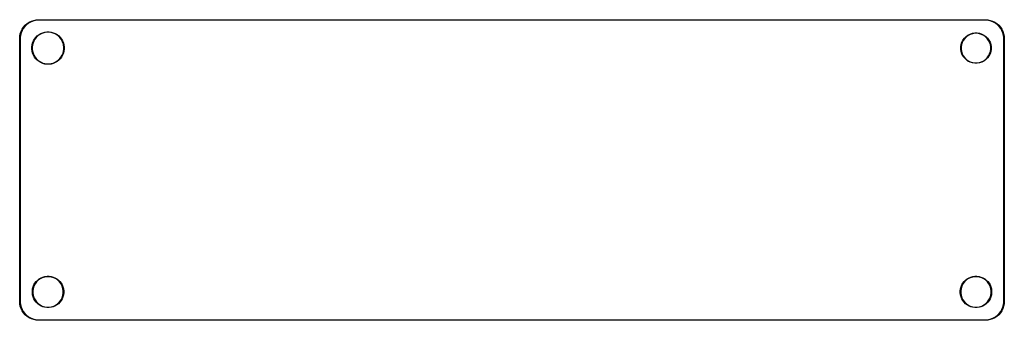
# Model space of a CAD drawing. Extents: x 2.09 to 6.22, y -3.03 to -1.77.
import ezdxf

# ---------------------------------------------------------------- set-up
doc = ezdxf.new("R2010")
doc.units = 0
doc.header["$MEASUREMENT"] = 0
doc.layers.add('BLACK', color=7, linetype='CONTINUOUS')

msp = doc.modelspace()

# ---------------------------------------------------------------- linework, layer by layer
at = {"layer": 'BLACK', "linetype": 'CONTINUOUS'}
for p, q in [((2.1255, -1.7814), (2.1348, -1.7767)), ((2.1403, -1.7766), (2.1309, -1.7805)), ((2.1348, -1.7767), (2.1447, -1.7734)), ((2.1502, -1.774), (2.1403, -1.7766)), ((2.1447, -1.7734), (2.1549, -1.7714)), ((2.1603, -1.7726), (2.1502, -1.774)), ((2.1549, -1.7714), (2.1654, -1.7707)), ((2.1654, -1.7726), (2.1603, -1.7726)), ((2.1654, -1.7707), (6.1417, -1.7707)), ((6.1417, -1.7726), (2.1654, -1.7726)), ((6.1417, -1.7707), (6.1521, -1.7714)), ((6.1468, -1.7726), (6.1417, -1.7726)), ((6.1569, -1.774), (6.1468, -1.7726)), ((6.1521, -1.7714), (6.1624, -1.7734)), ((6.1668, -1.7766), (6.1569, -1.774)), ((6.1624, -1.7734), (6.1722, -1.7767)), ((6.1762, -1.7805), (6.1668, -1.7766)), ((6.1722, -1.7767), (6.1816, -1.7814)), ((2.0955, -1.8159), (2.0916, -1.8253)), ((2.0917, -1.8199), (2.0963, -1.8105)), ((2.1006, -1.8071), (2.0955, -1.8159)), ((2.0963, -1.8105), (2.1021, -1.8019)), ((2.1068, -1.799), (2.1006, -1.8071)), ((2.1021, -1.8019), (2.109, -1.794)), ((2.114, -1.7918), (2.1068, -1.799)), ((2.109, -1.794), (2.1168, -1.7871)), ((2.1221, -1.7856), (2.114, -1.7918)), ((2.1168, -1.7871), (2.1255, -1.7814)), ((2.1309, -1.7805), (2.1221, -1.7856)), ((6.185, -1.7856), (6.1762, -1.7805)), ((6.1816, -1.7814), (6.1903, -1.7871)), ((6.1931, -1.7918), (6.185, -1.7856)), ((6.1903, -1.7871), (6.1981, -1.794)), ((6.2003, -1.799), (6.1931, -1.7918)), ((6.1981, -1.794), (6.205, -1.8019)), ((6.2065, -1.8071), (6.2003, -1.799)), ((6.205, -1.8019), (6.2108, -1.8105)), ((6.2116, -1.8159), (6.2065, -1.8071)), ((6.2108, -1.8105), (6.2154, -1.8199)), ((6.2155, -1.8253), (6.2116, -1.8159)), ((2.0856, -1.8504), (2.0863, -1.84)), ((2.0856, -2.9528), (2.0856, -1.8504)), ((2.0863, -1.84), (2.0883, -1.8298)), ((2.0889, -1.8352), (2.0876, -1.8453)), ((2.0876, -1.8453), (2.0876, -1.8504)), ((2.0876, -1.8504), (2.0876, -2.9528)), ((2.0883, -1.8298), (2.0917, -1.8199)), ((2.0916, -1.8253), (2.0889, -1.8352)), ((2.1401, -1.8678), (2.1435, -1.8596)), ((2.1451, -1.8604), (2.1418, -1.8684)), ((2.1435, -1.8596), (2.148, -1.8518)), ((2.1495, -1.8529), (2.1451, -1.8604)), ((2.148, -1.8518), (2.1534, -1.8448)), ((2.1548, -1.846), (2.1495, -1.8529)), ((2.1534, -1.8448), (2.1597, -1.8384)), ((2.1609, -1.8398), (2.1548, -1.846)), ((2.1597, -1.8384), (2.1668, -1.833)), ((2.1678, -1.8345), (2.1609, -1.8398)), ((2.1668, -1.833), (2.1745, -1.8285)), ((2.1753, -1.8302), (2.1678, -1.8345)), ((2.1745, -1.8285), (2.1828, -1.8251)), ((2.1834, -1.8269), (2.1753, -1.8302)), ((2.1828, -1.8251), (2.1914, -1.8228)), ((2.1918, -1.8246), (2.1834, -1.8269)), ((2.1914, -1.8228), (2.2003, -1.8217)), ((2.2004, -1.8235), (2.1918, -1.8246)), ((2.2003, -1.8217), (2.2092, -1.8217)), ((2.2091, -1.8235), (2.2004, -1.8235)), ((2.2177, -1.8246), (2.2091, -1.8235)), ((2.2092, -1.8217), (2.218, -1.8228)), ((2.2261, -1.8269), (2.2177, -1.8246)), ((2.218, -1.8228), (2.2267, -1.8251)), ((2.2341, -1.8302), (2.2261, -1.8269)), ((2.2267, -1.8251), (2.2349, -1.8285)), ((2.2416, -1.8345), (2.2341, -1.8302)), ((2.2349, -1.8285), (2.2426, -1.833)), ((2.2485, -1.8398), (2.2416, -1.8345)), ((2.2426, -1.833), (2.2497, -1.8384)), ((2.2547, -1.846), (2.2485, -1.8398)), ((2.2497, -1.8384), (2.256, -1.8448)), ((2.26, -1.8529), (2.2547, -1.846)), ((2.256, -1.8448), (2.2615, -1.8518)), ((2.2643, -1.8604), (2.26, -1.8529)), ((2.2615, -1.8518), (2.2659, -1.8596)), ((2.2676, -1.8684), (2.2643, -1.8604)), ((2.2659, -1.8596), (2.2694, -1.8678)), ((6.0433, -1.8653), (6.0478, -1.8563)), ((6.0493, -1.8573), (6.0449, -1.866)), ((6.0478, -1.8563), (6.0537, -1.8482)), ((6.0551, -1.8494), (6.0493, -1.8573)), ((6.0537, -1.8482), (6.0608, -1.8411)), ((6.062, -1.8425), (6.0551, -1.8494)), ((6.0608, -1.8411), (6.0689, -1.8352)), ((6.0699, -1.8367), (6.062, -1.8425)), ((6.0689, -1.8352), (6.0779, -1.8307)), ((6.0786, -1.8323), (6.0699, -1.8367)), ((6.0779, -1.8307), (6.0874, -1.8276)), ((6.0878, -1.8293), (6.0786, -1.8323)), ((6.0874, -1.8276), (6.0973, -1.826)), ((6.0975, -1.8278), (6.0878, -1.8293)), ((6.0973, -1.826), (6.1074, -1.826)), ((6.1072, -1.8278), (6.0975, -1.8278)), ((6.1169, -1.8293), (6.1072, -1.8278)), ((6.1074, -1.826), (6.1173, -1.8276)), ((6.1262, -1.8323), (6.1169, -1.8293)), ((6.1173, -1.8276), (6.1268, -1.8307)), ((6.1349, -1.8367), (6.1262, -1.8323)), ((6.1268, -1.8307), (6.1358, -1.8352)), ((6.1428, -1.8425), (6.1349, -1.8367)), ((6.1358, -1.8352), (6.1439, -1.8411)), ((6.1497, -1.8494), (6.1428, -1.8425)), ((6.1439, -1.8411), (6.151, -1.8482)), ((6.1554, -1.8573), (6.1497, -1.8494)), ((6.151, -1.8482), (6.1569, -1.8563)), ((6.1598, -1.866), (6.1554, -1.8573)), ((6.1569, -1.8563), (6.1615, -1.8653)), ((6.2154, -1.8199), (6.2187, -1.8298)), ((6.2182, -1.8352), (6.2155, -1.8253)), ((6.2195, -1.8453), (6.2182, -1.8352)), ((6.2187, -1.8298), (6.2208, -1.84)), ((6.2195, -1.8504), (6.2195, -1.8453)), ((6.2195, -2.9528), (6.2195, -1.8504)), ((6.2208, -1.84), (6.2215, -1.8504)), ((6.2215, -1.8504), (6.2215, -2.9528)), ((2.1366, -1.8853), (2.1378, -1.8764)), ((2.1366, -1.8854), (2.1366, -1.8853)), ((2.1366, -1.8942), (2.1366, -1.8854)), ((2.1378, -1.9031), (2.1366, -1.8942)), ((2.1378, -1.8764), (2.1401, -1.8678)), ((2.1396, -1.8768), (2.1384, -1.8854)), ((2.1384, -1.8854), (2.1384, -1.8941)), ((2.1384, -1.8941), (2.1396, -1.9027)), ((2.1418, -1.8684), (2.1396, -1.8768)), ((2.2699, -1.8768), (2.2676, -1.8684)), ((2.2694, -1.8678), (2.2717, -1.8764)), ((2.271, -1.8854), (2.2699, -1.8768)), ((2.2699, -1.9027), (2.271, -1.8941)), ((2.271, -1.8941), (2.271, -1.8854)), ((2.2717, -1.8764), (2.2728, -1.8853)), ((2.2728, -1.8942), (2.2717, -1.9031)), ((2.2728, -1.8853), (2.2728, -1.8942)), ((6.0386, -1.8847), (6.0402, -1.8748)), ((6.0386, -1.8849), (6.0386, -1.8847)), ((6.0386, -1.8948), (6.0386, -1.8849)), ((6.0402, -1.9047), (6.0386, -1.8948)), ((6.0402, -1.8748), (6.0433, -1.8653)), ((6.0419, -1.8752), (6.0404, -1.8849)), ((6.0404, -1.8849), (6.0404, -1.8946)), ((6.0404, -1.8946), (6.0419, -1.9043)), ((6.0449, -1.866), (6.0419, -1.8752)), ((6.1628, -1.8752), (6.1598, -1.866)), ((6.1615, -1.8653), (6.1646, -1.8748)), ((6.1644, -1.8849), (6.1628, -1.8752)), ((6.1628, -1.9043), (6.1644, -1.8946)), ((6.1644, -1.8946), (6.1644, -1.8849)), ((6.1646, -1.8748), (6.1661, -1.8847)), ((6.1661, -1.8948), (6.1646, -1.9047)), ((6.1661, -1.8847), (6.1661, -1.8948)), ((2.1401, -1.9117), (2.1378, -1.9031)), ((2.1396, -1.9027), (2.1418, -1.9111)), ((2.1435, -1.92), (2.1401, -1.9117)), ((2.1418, -1.9111), (2.1451, -1.9191)), ((2.148, -1.9277), (2.1435, -1.92)), ((2.1451, -1.9191), (2.1495, -1.9267)), ((2.1534, -1.9348), (2.148, -1.9277)), ((2.1495, -1.9267), (2.1548, -1.9336)), ((2.1597, -1.9411), (2.1534, -1.9348)), ((2.1548, -1.9336), (2.1609, -1.9397)), ((2.1668, -1.9465), (2.1597, -1.9411)), ((2.1609, -1.9397), (2.1678, -1.945)), ((2.2416, -1.945), (2.2485, -1.9397)), ((2.2497, -1.9411), (2.2426, -1.9465)), ((2.2485, -1.9397), (2.2547, -1.9336)), ((2.256, -1.9348), (2.2497, -1.9411)), ((2.2547, -1.9336), (2.26, -1.9267)), ((2.2615, -1.9277), (2.256, -1.9348)), ((2.26, -1.9267), (2.2643, -1.9191)), ((2.2659, -1.92), (2.2615, -1.9277)), ((2.2643, -1.9191), (2.2676, -1.9111)), ((2.2694, -1.9117), (2.2659, -1.92)), ((2.2676, -1.9111), (2.2699, -1.9027)), ((2.2717, -1.9031), (2.2694, -1.9117)), ((6.0433, -1.9142), (6.0402, -1.9047)), ((6.0419, -1.9043), (6.0449, -1.9136)), ((6.0478, -1.9232), (6.0433, -1.9142)), ((6.0449, -1.9136), (6.0493, -1.9223)), ((6.0537, -1.9313), (6.0478, -1.9232)), ((6.0493, -1.9223), (6.0551, -1.9302)), ((6.0608, -1.9384), (6.0537, -1.9313)), ((6.0551, -1.9302), (6.062, -1.9371)), ((6.0689, -1.9443), (6.0608, -1.9384)), ((6.062, -1.9371), (6.0699, -1.9428)), ((6.0699, -1.9428), (6.0786, -1.9472)), ((6.1262, -1.9472), (6.1349, -1.9428)), ((6.1349, -1.9428), (6.1428, -1.9371)), ((6.1439, -1.9384), (6.1358, -1.9443)), ((6.1428, -1.9371), (6.1497, -1.9302)), ((6.151, -1.9313), (6.1439, -1.9384)), ((6.1497, -1.9302), (6.1554, -1.9223)), ((6.1569, -1.9232), (6.151, -1.9313)), ((6.1554, -1.9223), (6.1598, -1.9136)), ((6.1615, -1.9142), (6.1569, -1.9232)), ((6.1598, -1.9136), (6.1628, -1.9043)), ((6.1646, -1.9047), (6.1615, -1.9142)), ((2.1745, -1.951), (2.1668, -1.9465)), ((2.1678, -1.945), (2.1753, -1.9493)), ((2.1828, -1.9544), (2.1745, -1.951)), ((2.1753, -1.9493), (2.1834, -1.9527)), ((2.1914, -1.9567), (2.1828, -1.9544)), ((2.1834, -1.9527), (2.1918, -1.9549)), ((2.2003, -1.9579), (2.1914, -1.9567)), ((2.1918, -1.9549), (2.2004, -1.9561)), ((2.2092, -1.9579), (2.2003, -1.9579)), ((2.2004, -1.9561), (2.2091, -1.9561)), ((2.2091, -1.9561), (2.2177, -1.9549)), ((2.218, -1.9567), (2.2092, -1.9579)), ((2.2177, -1.9549), (2.2261, -1.9527)), ((2.2267, -1.9544), (2.218, -1.9567)), ((2.2261, -1.9527), (2.2341, -1.9493)), ((2.2349, -1.951), (2.2267, -1.9544)), ((2.2341, -1.9493), (2.2416, -1.945)), ((2.2426, -1.9465), (2.2349, -1.951)), ((6.0779, -1.9489), (6.0689, -1.9443)), ((6.0874, -1.952), (6.0779, -1.9489)), ((6.0786, -1.9472), (6.0878, -1.9502)), ((6.0973, -1.9535), (6.0874, -1.952)), ((6.0878, -1.9502), (6.0975, -1.9518)), ((6.1074, -1.9535), (6.0973, -1.9535)), ((6.0975, -1.9518), (6.1072, -1.9518)), ((6.1072, -1.9518), (6.1169, -1.9502)), ((6.1173, -1.952), (6.1074, -1.9535)), ((6.1169, -1.9502), (6.1262, -1.9472)), ((6.1268, -1.9489), (6.1173, -1.952)), ((6.1358, -1.9443), (6.1268, -1.9489)), ((2.1756, -2.8543), (2.1835, -2.851)), ((2.1898, -2.851), (2.1802, -2.8541)), ((2.1835, -2.851), (2.1919, -2.8487)), ((2.1997, -2.8494), (2.1898, -2.851)), ((2.1919, -2.8487), (2.2004, -2.8476)), ((2.2098, -2.8494), (2.1997, -2.8494)), ((2.2004, -2.8476), (2.209, -2.8476)), ((2.209, -2.8476), (2.2176, -2.8487)), ((2.2197, -2.851), (2.2098, -2.8494)), ((2.2176, -2.8487), (2.2259, -2.851)), ((2.2293, -2.8541), (2.2197, -2.851)), ((2.2259, -2.851), (2.2339, -2.8543)), ((6.0732, -2.8543), (6.0812, -2.851)), ((6.0874, -2.851), (6.0778, -2.8541)), ((6.0812, -2.851), (6.0895, -2.8487)), ((6.0973, -2.8494), (6.0874, -2.851)), ((6.0895, -2.8487), (6.0981, -2.8476)), ((6.1074, -2.8494), (6.0973, -2.8494)), ((6.0981, -2.8476), (6.1067, -2.8476)), ((6.1067, -2.8476), (6.1152, -2.8487)), ((6.1173, -2.851), (6.1074, -2.8494)), ((6.1152, -2.8487), (6.1235, -2.851)), ((6.1269, -2.8541), (6.1173, -2.851)), ((6.1235, -2.851), (6.1315, -2.8543)), ((2.1401, -2.9005), (2.1423, -2.8922)), ((2.1423, -2.8922), (2.1456, -2.8842)), ((2.1455, -2.8888), (2.1424, -2.8984)), ((2.15, -2.8799), (2.1455, -2.8888)), ((2.1456, -2.8842), (2.1499, -2.8768)), ((2.1499, -2.8768), (2.1552, -2.8699)), ((2.1559, -2.8717), (2.15, -2.8799)), ((2.1552, -2.8699), (2.1613, -2.8638)), ((2.1631, -2.8646), (2.1559, -2.8717)), ((2.1613, -2.8638), (2.1681, -2.8586)), ((2.1712, -2.8587), (2.1631, -2.8646)), ((2.1681, -2.8586), (2.1756, -2.8543)), ((2.1802, -2.8541), (2.1712, -2.8587)), ((2.2382, -2.8587), (2.2293, -2.8541)), ((2.2339, -2.8543), (2.2413, -2.8586)), ((2.2464, -2.8646), (2.2382, -2.8587)), ((2.2413, -2.8586), (2.2482, -2.8638)), ((2.2535, -2.8717), (2.2464, -2.8646)), ((2.2482, -2.8638), (2.2543, -2.8699)), ((2.2594, -2.8799), (2.2535, -2.8717)), ((2.2543, -2.8699), (2.2595, -2.8768)), ((2.264, -2.8888), (2.2594, -2.8799)), ((2.2595, -2.8768), (2.2638, -2.8842)), ((2.2638, -2.8842), (2.2671, -2.8922)), ((2.2671, -2.8984), (2.264, -2.8888)), ((2.2671, -2.8922), (2.2694, -2.9005)), ((6.0377, -2.9005), (6.0399, -2.8922)), ((6.0399, -2.8922), (6.0432, -2.8842)), ((6.0431, -2.8888), (6.04, -2.8984)), ((6.0477, -2.8799), (6.0431, -2.8888)), ((6.0432, -2.8842), (6.0476, -2.8768)), ((6.0476, -2.8768), (6.0528, -2.8699)), ((6.0536, -2.8717), (6.0477, -2.8799)), ((6.0528, -2.8699), (6.0589, -2.8638)), ((6.0607, -2.8646), (6.0536, -2.8717)), ((6.0589, -2.8638), (6.0657, -2.8586)), ((6.0688, -2.8587), (6.0607, -2.8646)), ((6.0657, -2.8586), (6.0732, -2.8543)), ((6.0778, -2.8541), (6.0688, -2.8587)), ((6.1359, -2.8587), (6.1269, -2.8541)), ((6.1315, -2.8543), (6.139, -2.8586)), ((6.144, -2.8646), (6.1359, -2.8587)), ((6.139, -2.8586), (6.1458, -2.8638)), ((6.1511, -2.8717), (6.144, -2.8646)), ((6.1458, -2.8638), (6.1519, -2.8699)), ((6.1571, -2.8799), (6.1511, -2.8717)), ((6.1519, -2.8699), (6.1572, -2.8768)), ((6.1616, -2.8888), (6.1571, -2.8799)), ((6.1572, -2.8768), (6.1615, -2.8842)), ((6.1615, -2.8842), (6.1648, -2.8922)), ((6.1647, -2.8984), (6.1616, -2.8888)), ((6.1648, -2.8922), (6.167, -2.9005)), ((2.139, -2.9084), (2.1401, -2.9005)), ((2.139, -2.9091), (2.139, -2.9084)), ((2.139, -2.9177), (2.139, -2.9091)), ((2.1401, -2.9262), (2.139, -2.9177)), ((2.1423, -2.9346), (2.1401, -2.9262)), ((2.1424, -2.8984), (2.1408, -2.9084)), ((2.1408, -2.9084), (2.1408, -2.9184)), ((2.1408, -2.9184), (2.1424, -2.9284)), ((2.1456, -2.9425), (2.1423, -2.9346)), ((2.1424, -2.9284), (2.1455, -2.9379)), ((2.2671, -2.9346), (2.2638, -2.9425)), ((2.264, -2.9379), (2.2671, -2.9284)), ((2.2687, -2.9084), (2.2671, -2.8984)), ((2.2671, -2.9284), (2.2687, -2.9184)), ((2.2694, -2.9262), (2.2671, -2.9346)), ((2.2687, -2.9184), (2.2687, -2.9084)), ((2.2694, -2.9005), (2.2705, -2.9091)), ((2.2705, -2.9177), (2.2694, -2.9262)), ((2.2705, -2.9091), (2.2705, -2.9177)), ((6.0366, -2.9091), (6.0367, -2.9084)), ((6.0366, -2.9177), (6.0366, -2.9091)), ((6.0377, -2.9262), (6.0366, -2.9177)), ((6.0367, -2.9084), (6.0377, -2.9005)), ((6.0399, -2.9346), (6.0377, -2.9262)), ((6.04, -2.8984), (6.0384, -2.9084)), ((6.0384, -2.9084), (6.0384, -2.9184)), ((6.0384, -2.9184), (6.04, -2.9284)), ((6.0432, -2.9425), (6.0399, -2.9346)), ((6.04, -2.9284), (6.0431, -2.9379)), ((6.1648, -2.9346), (6.1615, -2.9425)), ((6.1616, -2.9379), (6.1647, -2.9284)), ((6.1663, -2.9084), (6.1647, -2.8984)), ((6.1647, -2.9284), (6.1663, -2.9184)), ((6.167, -2.9262), (6.1648, -2.9346)), ((6.1663, -2.9184), (6.1663, -2.9084)), ((6.167, -2.9005), (6.1681, -2.9091)), ((6.1681, -2.9177), (6.167, -2.9262)), ((6.1681, -2.9091), (6.1681, -2.9177)), ((2.0863, -2.9632), (2.0856, -2.9528)), ((2.0883, -2.9734), (2.0863, -2.9632)), ((2.0876, -2.9528), (2.0876, -2.9579)), ((2.0876, -2.9579), (2.0889, -2.968)), ((2.0917, -2.9833), (2.0883, -2.9734)), ((2.0889, -2.968), (2.0916, -2.9778)), ((2.1455, -2.9379), (2.15, -2.9469)), ((2.1499, -2.95), (2.1456, -2.9425)), ((2.1552, -2.9568), (2.1499, -2.95)), ((2.15, -2.9469), (2.1559, -2.955)), ((2.1613, -2.9629), (2.1552, -2.9568)), ((2.1559, -2.955), (2.1631, -2.9622)), ((2.1681, -2.9682), (2.1613, -2.9629)), ((2.1631, -2.9622), (2.1712, -2.9681)), ((2.1756, -2.9725), (2.1681, -2.9682)), ((2.1712, -2.9681), (2.1802, -2.9726)), ((2.1835, -2.9758), (2.1756, -2.9725)), ((2.1802, -2.9726), (2.1898, -2.9758)), ((2.1919, -2.978), (2.1835, -2.9758)), ((2.1898, -2.9758), (2.1997, -2.9773)), ((2.1997, -2.9773), (2.2098, -2.9773)), ((2.2098, -2.9773), (2.2197, -2.9758)), ((2.2259, -2.9758), (2.2176, -2.978)), ((2.2197, -2.9758), (2.2293, -2.9726)), ((2.2339, -2.9725), (2.2259, -2.9758)), ((2.2293, -2.9726), (2.2382, -2.9681)), ((2.2413, -2.9682), (2.2339, -2.9725)), ((2.2382, -2.9681), (2.2464, -2.9622)), ((2.2482, -2.9629), (2.2413, -2.9682)), ((2.2464, -2.9622), (2.2535, -2.955)), ((2.2543, -2.9568), (2.2482, -2.9629)), ((2.2535, -2.955), (2.2594, -2.9469)), ((2.2595, -2.95), (2.2543, -2.9568)), ((2.2594, -2.9469), (2.264, -2.9379)), ((2.2638, -2.9425), (2.2595, -2.95)), ((6.0431, -2.9379), (6.0477, -2.9469)), ((6.0476, -2.95), (6.0432, -2.9425)), ((6.0528, -2.9568), (6.0476, -2.95)), ((6.0477, -2.9469), (6.0536, -2.955)), ((6.0589, -2.9629), (6.0528, -2.9568)), ((6.0536, -2.955), (6.0607, -2.9622)), ((6.0657, -2.9682), (6.0589, -2.9629)), ((6.0607, -2.9622), (6.0688, -2.9681)), ((6.0732, -2.9725), (6.0657, -2.9682)), ((6.0688, -2.9681), (6.0778, -2.9726)), ((6.0812, -2.9758), (6.0732, -2.9725)), ((6.0778, -2.9726), (6.0874, -2.9758)), ((6.0895, -2.978), (6.0812, -2.9758)), ((6.0874, -2.9758), (6.0973, -2.9773)), ((6.0973, -2.9773), (6.1074, -2.9773)), ((6.1074, -2.9773), (6.1173, -2.9758)), ((6.1235, -2.9758), (6.1152, -2.978)), ((6.1173, -2.9758), (6.1269, -2.9726)), ((6.1315, -2.9725), (6.1235, -2.9758)), ((6.1269, -2.9726), (6.1359, -2.9681)), ((6.139, -2.9682), (6.1315, -2.9725)), ((6.1359, -2.9681), (6.144, -2.9622)), ((6.1458, -2.9629), (6.139, -2.9682)), ((6.144, -2.9622), (6.1511, -2.955)), ((6.1519, -2.9568), (6.1458, -2.9629)), ((6.1511, -2.955), (6.1571, -2.9469)), ((6.1572, -2.95), (6.1519, -2.9568)), ((6.1571, -2.9469), (6.1616, -2.9379)), ((6.1615, -2.9425), (6.1572, -2.95)), ((6.2187, -2.9734), (6.2154, -2.9833)), ((6.2155, -2.9778), (6.2182, -2.968)), ((6.2182, -2.968), (6.2195, -2.9579)), ((6.2208, -2.9632), (6.2187, -2.9734)), ((6.2195, -2.9579), (6.2195, -2.9528)), ((6.2215, -2.9528), (6.2208, -2.9632)), ((2.0916, -2.9778), (2.0955, -2.9872)), ((2.0963, -2.9926), (2.0917, -2.9833)), ((2.0955, -2.9872), (2.1006, -2.996)), ((2.1021, -3.0013), (2.0963, -2.9926)), ((2.1006, -2.996), (2.1068, -3.0041)), ((2.109, -3.0091), (2.1021, -3.0013)), ((2.1068, -3.0041), (2.114, -3.0113)), ((2.1168, -3.016), (2.109, -3.0091)), ((2.114, -3.0113), (2.1221, -3.0175)), ((2.1255, -3.0218), (2.1168, -3.016)), ((2.1221, -3.0175), (2.1309, -3.0226)), ((2.2004, -2.9792), (2.1919, -2.978)), ((2.209, -2.9792), (2.2004, -2.9792)), ((2.2176, -2.978), (2.209, -2.9792)), ((6.0981, -2.9792), (6.0895, -2.978)), ((6.1067, -2.9792), (6.0981, -2.9792)), ((6.1152, -2.978), (6.1067, -2.9792)), ((6.1762, -3.0226), (6.185, -3.0175)), ((6.1903, -3.016), (6.1816, -3.0218)), ((6.185, -3.0175), (6.1931, -3.0113)), ((6.1981, -3.0091), (6.1903, -3.016)), ((6.1931, -3.0113), (6.2003, -3.0041)), ((6.205, -3.0013), (6.1981, -3.0091)), ((6.2003, -3.0041), (6.2065, -2.996)), ((6.2108, -2.9926), (6.205, -3.0013)), ((6.2065, -2.996), (6.2116, -2.9872)), ((6.2154, -2.9833), (6.2108, -2.9926)), ((6.2116, -2.9872), (6.2155, -2.9778)), ((2.1348, -3.0264), (2.1255, -3.0218)), ((2.1309, -3.0226), (2.1403, -3.0265)), ((2.1447, -3.0298), (2.1348, -3.0264)), ((2.1403, -3.0265), (2.1502, -3.0292)), ((2.1549, -3.0318), (2.1447, -3.0298)), ((2.1502, -3.0292), (2.1603, -3.0305)), ((2.1654, -3.0325), (2.1549, -3.0318)), ((2.1603, -3.0305), (2.1654, -3.0305)), ((2.1654, -3.0305), (6.1417, -3.0305)), ((6.1417, -3.0325), (2.1654, -3.0325)), ((6.1417, -3.0305), (6.1468, -3.0305)), ((6.1521, -3.0318), (6.1417, -3.0325)), ((6.1468, -3.0305), (6.1569, -3.0292)), ((6.1624, -3.0298), (6.1521, -3.0318)), ((6.1569, -3.0292), (6.1668, -3.0265)), ((6.1722, -3.0264), (6.1624, -3.0298)), ((6.1668, -3.0265), (6.1762, -3.0226)), ((6.1816, -3.0218), (6.1722, -3.0264))]:
    msp.add_line(p, q, dxfattribs=at)

doc.saveas('drawing.dxf')
